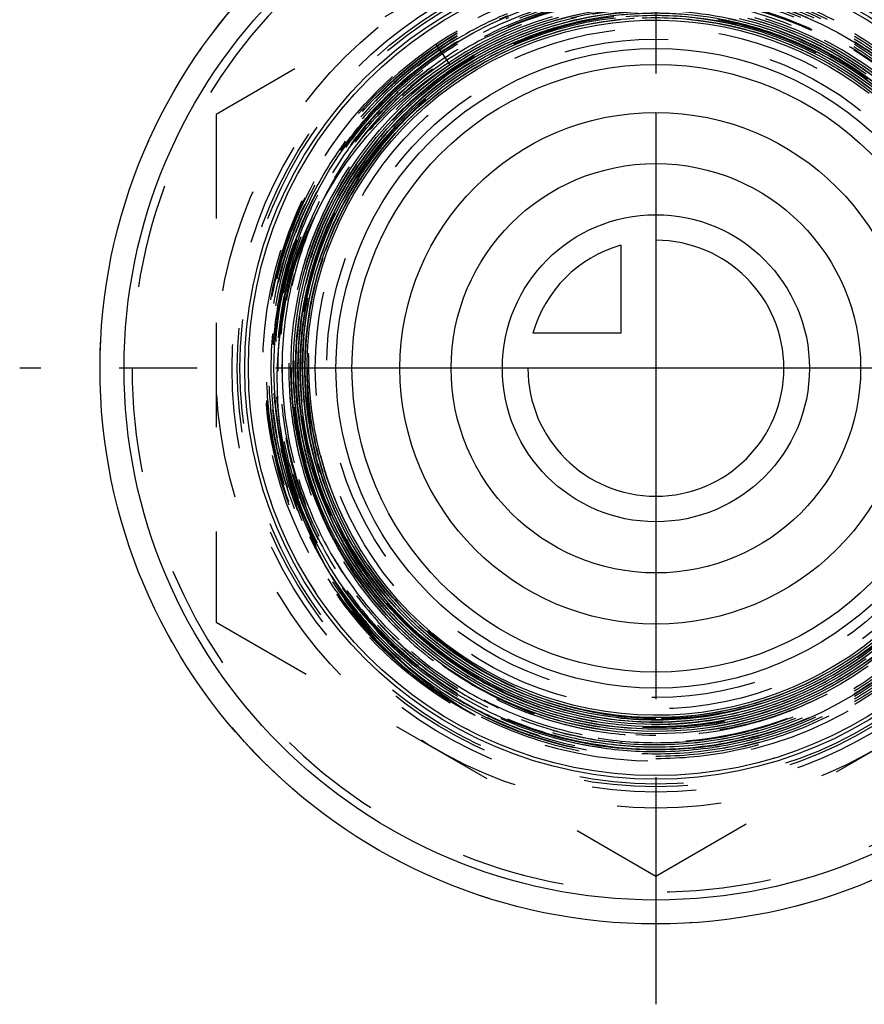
# Model space of a CAD drawing. Header units: millimetres. Extents: x 460.2 to 539.8, y 453.8 to 546.2.
# Tile 1 of 3: x 460.2 to 513, y 453.8 to 515.3. Entities that reach past the tile are written whole.
import ezdxf

# ---------------------------------------------------------------- set-up
doc = ezdxf.new("R2010")
doc.units = ezdxf.units.MM
doc.header["$LTSCALE"] = 65.185185
doc.linetypes.add('CENTER', pattern=[0.6, 0.375, -0.075, 0.075, -0.075])
doc.linetypes.add('HIDDEN', pattern=[0.2, 0.1, -0.1])
for name, color, linetype in [('ACHSEN_S', 7, 'CONTINUOUS'), ('FASEN', 7, 'CONTINUOUS'), ('KOERPER', 7, 'CONTINUOUS'), ('KONST.EL_MIT_GEO', 7, 'CONTINUOUS'), ('KURVEN', 7, 'CONTINUOUS')]:
    doc.layers.add(name, color=color, linetype=linetype)

msp = doc.modelspace()

# ---------------------------------------------------------------- linework, layer by layer
at = {"layer": 'ACHSEN_S', "color": 2, "linetype": 'CENTER'}
for p, q in [((500, 546.2), (500, 453.778)), ((539.772, 493.55), (460.228, 493.55))]:
    msp.add_line(p, q, dxfattribs=at)
at = {"layer": 'FASEN', "color": 7, "linetype": 'Continuous'}
for radius in [34.75, 33.25]:
    msp.add_circle((500, 493.55), radius, dxfattribs=at)
at = {"layer": 'KOERPER', "color": 8, "linetype": 'HIDDEN'}
for radius in [34.75, 25.475]:
    msp.add_circle((500, 493.55), radius, dxfattribs=at)
at = {"layer": 'KOERPER', "color": 7, "linetype": 'Continuous'}
for radius in [23.875, 20]:
    msp.add_circle((500, 493.55), radius, dxfattribs=at)
at = {"layer": 'KOERPER', "color": 8, "linetype": 'HIDDEN'}
msp.add_arc((500, 493.55), 32.75, 180, 360, dxfattribs=at)
at = {"layer": 'KONST.EL_MIT_GEO', "color": 8, "linetype": 'HIDDEN'}
for p, q in [((500, 525.304), (472.5, 509.427)), ((487.123, 512.537), (486.26, 513.81)), ((472.5, 509.427), (472.5, 477.673)), ((472.5, 477.673), (500, 461.796)), ((500, 461.796), (527.5, 477.673)), ((484.633, 474.774), (484.597, 474.804)), ((484.724, 474.886), (484.69, 474.914))]:
    msp.add_line(p, q, dxfattribs=at)
for points in [[(513.273, 474.926), (512.415, 474.345), (511.532, 473.803), (510.625, 473.302), (509.696, 472.842), (508.748, 472.425), (507.782, 472.052), (506.799, 471.722), (505.803, 471.438), (504.795, 471.198), (503.777, 471.005), (502.752, 470.858), (501.721, 470.758), (500.687, 470.704), (499.651, 470.698), (498.616, 470.738), (497.584, 470.825), (496.557, 470.959), (495.537, 471.139), (494.526, 471.365), (493.527, 471.637), (492.541, 471.954), (491.571, 472.315), (490.618, 472.72), (489.684, 473.167), (488.772, 473.657), (487.882, 474.187), (487.018, 474.756), (486.18, 475.365), (485.371, 476.011), (484.592, 476.692), (483.845, 477.409), (483.13, 478.158), (482.451, 478.939), (481.808, 479.75), (481.202, 480.589), (480.635, 481.455), (480.107, 482.345), (479.621, 483.259), (479.177, 484.193), (478.775, 485.147), (478.417, 486.118), (478.103, 487.104), (477.835, 488.103), (477.611, 489.114), (477.434, 490.133), (477.304, 491.16), (477.22, 492.191), (477.183, 493.225), (477.192, 494.259), (477.249, 495.292), (477.352, 496.321), (477.502, 497.345), (477.698, 498.361), (477.94, 499.366), (478.228, 500.36), (478.56, 501.339), (478.936, 502.303), (479.355, 503.248), (479.817, 504.174), (480.32, 505.077), (480.864, 505.957), (481.447, 506.811), (482.068, 507.638), (482.726, 508.435), (483.419, 509.202), (484.146, 509.937), (484.906, 510.638), (485.697, 511.304), (486.517, 511.934), (487.365, 512.525), (488.239, 513.077), (489.137, 513.59), (490.057, 514.061), (490.998, 514.489), (491.957, 514.875), (492.932, 515.217), (493.922, 515.514)], [(513.643, 475.375), (512.804, 474.776), (511.939, 474.215), (511.049, 473.694), (510.136, 473.214), (509.202, 472.776), (508.25, 472.381), (507.28, 472.03), (506.296, 471.722), (505.299, 471.46), (504.291, 471.244), (503.274, 471.073), (502.251, 470.948), (501.223, 470.871), (500.192, 470.84), (499.162, 470.855), (498.133, 470.918), (497.108, 471.027), (496.089, 471.182), (495.078, 471.384), (494.077, 471.631), (493.089, 471.923), (492.115, 472.26), (491.157, 472.641), (490.218, 473.065), (489.299, 473.531), (488.402, 474.038), (487.529, 474.585), (486.682, 475.172), (485.862, 475.796), (485.071, 476.457), (484.312, 477.153), (483.584, 477.882), (482.891, 478.644), (482.233, 479.437), (481.611, 480.258), (481.028, 481.107), (480.484, 481.982), (479.98, 482.88), (479.517, 483.8), (479.096, 484.741), (478.719, 485.699), (478.385, 486.673), (478.097, 487.662), (477.853, 488.662), (477.655, 489.673), (477.503, 490.691), (477.397, 491.716), (477.339, 492.744), (477.326, 493.773), (477.361, 494.802), (477.442, 495.829), (477.57, 496.85), (477.744, 497.865), (477.964, 498.871), (478.229, 499.865), (478.539, 500.847), (478.893, 501.813), (479.291, 502.763), (479.732, 503.693), (480.214, 504.602), (480.737, 505.488), (481.3, 506.35), (481.901, 507.185), (482.54, 507.992), (483.214, 508.77), (483.924, 509.515), (484.666, 510.228), (485.44, 510.906), (486.243, 511.549), (487.075, 512.154), (487.934, 512.721), (488.818, 513.248), (489.724, 513.735), (490.652, 514.179), (491.598, 514.582), (492.562, 514.94), (493.542, 515.255), (494.534, 515.525)], [(513.154, 475.374), (512.311, 474.793), (511.442, 474.252), (510.549, 473.751), (509.634, 473.291), (508.699, 472.874), (507.747, 472.5), (506.778, 472.169), (505.795, 471.883), (504.8, 471.642), (503.795, 471.447), (502.783, 471.298), (501.764, 471.195), (500.743, 471.139), (499.719, 471.13), (498.697, 471.167), (497.677, 471.251), (496.662, 471.381), (495.654, 471.557), (494.655, 471.78), (493.667, 472.047), (492.693, 472.36), (491.734, 472.716), (490.792, 473.116), (489.87, 473.558), (488.969, 474.042), (488.09, 474.567), (487.237, 475.131), (486.41, 475.734), (485.612, 476.373), (484.844, 477.049), (484.107, 477.758), (483.404, 478.501), (482.735, 479.274), (482.103, 480.078), (481.507, 480.909), (480.95, 481.767), (480.433, 482.649), (479.957, 483.554), (479.523, 484.48), (479.131, 485.424), (478.783, 486.386), (478.479, 487.362), (478.22, 488.351), (478.007, 489.351), (477.839, 490.359), (477.717, 491.374), (477.642, 492.394), (477.614, 493.415), (477.632, 494.437), (477.697, 495.457), (477.808, 496.473), (477.966, 497.483), (478.17, 498.485), (478.419, 499.476), (478.713, 500.455), (479.051, 501.419), (479.433, 502.367), (479.858, 503.296), (480.325, 504.205), (480.833, 505.091), (481.38, 505.954), (481.967, 506.79), (482.591, 507.599), (483.251, 508.379), (483.947, 509.127), (484.675, 509.843), (485.436, 510.525), (486.227, 511.172), (487.046, 511.781), (487.893, 512.353), (488.765, 512.885), (489.66, 513.377), (490.576, 513.827), (491.512, 514.236), (492.466, 514.601), (493.435, 514.922), (494.418, 515.198), (495.413, 515.429)], [(513.531, 475.833), (512.706, 475.234), (511.855, 474.673), (510.98, 474.152), (510.081, 473.671), (509.162, 473.232), (508.224, 472.836), (507.268, 472.483), (506.297, 472.174), (505.314, 471.909), (504.319, 471.69), (503.315, 471.516), (502.305, 471.389), (501.289, 471.308), (500.271, 471.273), (499.253, 471.285), (498.236, 471.344), (497.223, 471.448), (496.216, 471.599), (495.217, 471.796), (494.228, 472.039), (493.251, 472.326), (492.289, 472.658), (491.342, 473.033), (490.414, 473.451), (489.506, 473.911), (488.62, 474.412), (487.757, 474.953), (486.921, 475.533), (486.111, 476.151), (485.331, 476.805), (484.582, 477.493), (483.865, 478.216), (483.181, 478.97), (482.533, 479.755), (481.922, 480.568), (481.348, 481.409), (480.813, 482.275), (480.319, 483.164), (479.866, 484.075), (479.455, 485.006), (479.086, 485.955), (478.762, 486.919), (478.482, 487.897), (478.247, 488.887), (478.058, 489.887), (477.914, 490.894), (477.817, 491.906), (477.766, 492.922), (477.762, 493.94), (477.804, 494.956), (477.892, 495.969), (478.027, 496.977), (478.208, 497.978), (478.434, 498.97), (478.706, 499.95), (479.021, 500.917), (479.381, 501.868), (479.784, 502.801), (480.229, 503.716), (480.716, 504.609), (481.242, 505.478), (481.808, 506.323), (482.412, 507.141), (483.053, 507.93), (483.729, 508.689), (484.439, 509.417), (485.182, 510.111), (485.955, 510.771), (486.758, 511.394), (487.589, 511.98), (488.445, 512.528), (489.326, 513.035), (490.228, 513.502), (491.152, 513.927), (492.093, 514.31), (493.051, 514.649), (494.024, 514.943), (495.009, 515.193), (496.004, 515.398)], [(513.097, 475.868), (512.27, 475.286), (511.418, 474.743), (510.541, 474.239), (509.643, 473.776), (508.724, 473.355), (507.787, 472.976), (506.833, 472.641), (505.865, 472.351), (504.884, 472.105), (503.894, 471.904), (502.895, 471.749), (501.89, 471.64), (500.882, 471.577), (499.871, 471.561), (498.861, 471.591), (497.854, 471.668), (496.851, 471.79), (495.855, 471.959), (494.867, 472.173), (493.891, 472.433), (492.927, 472.737), (491.979, 473.085), (491.047, 473.476), (490.135, 473.909), (489.243, 474.384), (488.375, 474.9), (487.531, 475.455), (486.713, 476.047), (485.923, 476.677), (485.164, 477.343), (484.435, 478.042), (483.74, 478.775), (483.079, 479.538), (482.454, 480.331), (481.866, 481.152), (481.316, 481.999), (480.806, 482.87), (480.336, 483.764), (479.908, 484.679), (479.523, 485.612), (479.181, 486.562), (478.883, 487.526), (478.629, 488.503), (478.421, 489.491), (478.258, 490.487), (478.141, 491.49), (478.071, 492.497), (478.047, 493.506), (478.069, 494.515), (478.137, 495.522), (478.252, 496.524), (478.413, 497.521), (478.619, 498.508), (478.871, 499.486), (479.167, 500.45), (479.507, 501.4), (479.891, 502.333), (480.317, 503.248), (480.784, 504.142), (481.292, 505.014), (481.84, 505.861), (482.426, 506.682), (483.049, 507.475), (483.708, 508.239), (484.401, 508.972), (485.127, 509.672), (485.885, 510.338), (486.672, 510.968), (487.487, 511.562), (488.329, 512.117), (489.196, 512.633), (490.085, 513.109), (490.995, 513.543), (491.924, 513.935), (492.87, 514.283), (493.831, 514.588), (494.806, 514.849), (495.79, 515.064), (496.784, 515.234), (497.785, 515.357)], [(487.123, 512.537), (487.856, 513.013), (488.75, 513.541), (489.667, 514.029), (490.605, 514.475), (491.562, 514.878), (492.537, 515.237), (493.527, 515.552)], [(491.293, 514.301), (492.094, 514.618), (493.063, 514.956), (494.046, 515.249), (495.042, 515.497)], [(495.645, 515.182), (496.48, 515.333), (497.484, 515.47)], [(501.812, 515.39), (502.814, 515.283), (503.81, 515.13), (504.798, 514.931), (505.776, 514.686), (506.741, 514.397), (507.692, 514.064), (508.627, 513.688), (509.544, 513.269), (510.44, 512.808), (511.314, 512.307), (512.164, 511.766), (512.988, 511.186), (513.785, 510.57)], [(502.538, 515.462), (503.542, 515.322), (504.537, 515.135), (505.523, 514.903), (506.497, 514.626), (507.458, 514.305), (508.402, 513.939), (509.329, 513.531), (510.236, 513.081), (511.121, 512.589), (511.983, 512.058), (512.82, 511.487), (513.629, 510.879)], [(504.087, 515.372), (505.081, 515.161), (506.064, 514.905), (507.034, 514.605), (507.99, 514.26), (508.928, 513.872), (509.848, 513.441), (510.747, 512.969), (511.624, 512.456), (512.476, 511.904), (513.302, 511.313)], [(504.538, 515.43), (505.532, 515.199), (506.514, 514.923), (507.483, 514.602), (508.437, 514.237), (509.372, 513.829), (510.288, 513.379), (511.183, 512.888), (512.054, 512.356), (512.899, 511.785), (513.718, 511.176)], [(505.212, 515.427), (506.204, 515.166), (507.183, 514.859), (508.147, 514.509), (509.093, 514.114), (510.021, 513.677), (510.928, 513.199), (511.812, 512.679), (512.671, 512.12), (513.504, 511.522)], [(505.73, 515.446), (506.718, 515.162), (507.693, 514.833), (508.651, 514.461), (509.591, 514.046), (510.512, 513.588), (511.411, 513.089), (512.286, 512.55), (513.136, 511.971)], [(506.17, 515.475), (507.158, 515.172), (508.131, 514.824), (509.086, 514.433), (510.024, 513.998), (510.94, 513.522), (511.834, 513.004), (512.703, 512.447), (513.547, 511.85)], [(506.83, 515.429), (507.813, 515.097), (508.78, 514.72), (509.729, 514.3), (510.658, 513.837), (511.565, 513.333), (512.449, 512.788), (513.306, 512.204)], [(510.133, 474.185), (509.231, 473.74), (508.309, 473.337), (507.37, 472.977), (506.415, 472.661), (505.447, 472.389), (504.467, 472.162), (503.478, 471.98), (502.482, 471.844), (501.48, 471.753), (500.475, 471.709), (499.47, 471.712), (498.466, 471.76), (497.465, 471.855), (496.469, 471.996), (495.481, 472.182), (494.503, 472.414), (493.536, 472.69), (492.583, 473.011), (491.646, 473.375), (490.727, 473.782), (489.828, 474.23), (488.95, 474.72), (488.095, 475.249), (487.266, 475.818), (486.464, 476.423), (485.691, 477.065), (484.948, 477.742), (484.237, 478.452), (483.56, 479.195), (482.917, 479.967), (482.311, 480.769), (481.742, 481.597), (481.212, 482.451), (480.722, 483.328), (480.273, 484.226), (479.866, 485.145), (479.501, 486.081), (479.18, 487.033), (478.903, 487.998), (478.671, 488.976), (478.484, 489.962), (478.343, 490.957), (478.247, 491.957), (478.198, 492.96), (478.195, 493.964), (478.238, 494.968), (478.328, 495.968), (478.463, 496.963), (478.644, 497.951), (478.87, 498.929), (479.142, 499.896), (479.457, 500.849), (479.816, 501.787), (480.217, 502.707), (480.661, 503.607), (481.145, 504.487), (481.67, 505.343), (482.233, 506.174), (482.834, 506.978), (483.471, 507.753), (484.144, 508.498), (484.849, 509.212), (485.587, 509.892), (486.356, 510.538), (487.153, 511.147), (487.978, 511.719), (488.828, 512.253), (489.701, 512.746), (490.597, 513.199), (491.512, 513.61), (492.445, 513.979), (493.394, 514.304), (494.358, 514.585), (495.333, 514.822), (496.317, 515.013), (497.31, 515.159), (498.308, 515.259), (499.31, 515.313), (500.313, 515.32), (501.315, 515.282), (502.314, 515.197), (503.309, 515.067), (504.296, 514.89), (505.274, 514.669), (506.241, 514.402), (507.195, 514.092), (508.133, 513.738), (509.054, 513.341), (509.955, 512.902), (510.835, 512.422), (511.693, 511.902), (512.525, 511.343), (513.331, 510.746)], [(480.719, 504.322), (481.234, 505.193), (481.787, 506.04), (482.379, 506.861), (483.008, 507.653), (483.673, 508.416), (484.372, 509.147), (485.103, 509.846), (485.866, 510.511), (486.659, 511.139), (487.479, 511.731), (488.325, 512.285), (489.196, 512.799), (490.09, 513.273), (491.004, 513.705), (491.938, 514.095), (492.887, 514.442), (493.852, 514.745), (494.83, 515.003), (495.645, 515.182)], [(477.839, 497.594), (478.047, 498.597), (478.3, 499.59), (478.599, 500.57), (478.941, 501.536), (479.327, 502.485), (479.755, 503.415), (480.226, 504.325), (480.737, 505.213), (481.288, 506.076), (481.878, 506.913), (482.506, 507.723), (483.169, 508.503), (483.867, 509.252), (484.599, 509.969), (485.362, 510.652), (486.156, 511.299), (486.978, 511.909), (487.827, 512.482), (488.701, 513.015), (489.598, 513.508), (490.517, 513.959), (491.293, 514.301)], [(488.666, 471.866), (487.917, 472.304), (487.032, 472.87), (486.173, 473.473), (485.341, 474.112), (484.539, 474.785), (483.767, 475.491), (483.027, 476.23), (482.32, 476.998), (481.648, 477.796), (481.011, 478.621), (480.411, 479.472), (479.849, 480.347), (479.326, 481.245), (478.842, 482.164), (478.399, 483.101), (477.997, 484.056), (477.638, 485.027), (477.321, 486.011), (477.047, 487.007), (476.817, 488.013), (476.63, 489.027), (476.488, 490.047), (476.39, 491.071), (476.337, 492.097), (476.328, 493.124), (476.364, 494.149), (476.444, 495.17), (476.568, 496.186), (476.737, 497.195), (476.948, 498.194), (477.202, 499.182), (477.499, 500.157), (477.838, 501.118), (478.217, 502.062), (478.637, 502.987), (479.096, 503.892), (479.594, 504.776), (480.129, 505.636), (480.7, 506.472), (481.307, 507.28), (481.948, 508.061), (482.621, 508.812), (483.326, 509.533), (484.06, 510.221), (484.824, 510.876), (485.614, 511.496), (486.43, 512.08), (487.123, 512.537)], [(513.717, 476.159), (512.906, 475.55), (512.068, 474.98), (511.205, 474.448), (510.318, 473.956), (509.41, 473.505), (508.482, 473.096), (507.537, 472.73), (506.575, 472.408), (505.6, 472.13), (504.614, 471.897), (503.618, 471.71), (502.614, 471.568), (501.605, 471.473), (500.593, 471.423), (499.579, 471.421), (498.567, 471.464), (497.557, 471.554), (496.553, 471.69), (495.556, 471.872), (494.569, 472.099), (493.592, 472.371), (492.63, 472.688), (491.683, 473.048), (490.753, 473.451), (489.843, 473.896), (488.955, 474.383), (488.089, 474.91), (487.249, 475.475), (486.435, 476.079), (485.65, 476.719), (484.896, 477.394), (484.172, 478.104), (483.483, 478.845), (482.827, 479.618), (482.208, 480.419), (481.627, 481.248), (481.084, 482.103), (480.58, 482.982), (480.118, 483.883), (479.697, 484.804), (479.318, 485.743), (478.984, 486.698), (478.693, 487.668), (478.447, 488.65), (478.246, 489.643), (478.091, 490.643), (477.982, 491.65), (477.919, 492.66), (477.903, 493.672), (477.933, 494.684), (478.009, 495.693), (478.131, 496.698), (478.299, 497.696), (478.513, 498.685), (478.772, 499.664), (479.075, 500.629), (479.422, 501.58), (479.812, 502.513), (480.245, 503.428), (480.719, 504.322)], [(513.823, 475.693), (512.997, 475.085), (512.144, 474.514), (511.266, 473.983), (510.364, 473.492), (509.442, 473.042), (508.5, 472.635), (507.54, 472.272), (506.565, 471.952), (505.576, 471.677), (504.576, 471.447), (503.567, 471.263), (502.55, 471.125), (501.528, 471.033), (500.503, 470.988), (499.477, 470.99), (498.452, 471.038), (497.431, 471.133), (496.415, 471.274), (495.406, 471.461), (494.407, 471.693), (493.42, 471.971), (492.446, 472.293), (491.488, 472.66), (490.548, 473.069), (489.627, 473.521), (488.728, 474.014), (487.852, 474.548), (487.001, 475.12), (486.177, 475.731), (485.382, 476.379), (484.618, 477.062), (483.885, 477.779), (483.185, 478.528), (482.52, 479.309), (481.892, 480.119), (481.301, 480.957), (480.749, 481.82), (480.236, 482.708), (479.765, 483.618), (479.335, 484.549), (478.948, 485.498), (478.605, 486.464), (478.306, 487.444), (478.052, 488.437), (477.843, 489.441), (477.68, 490.453), (477.563, 491.471), (477.493, 492.493), (477.469, 493.518), (477.492, 494.542), (477.562, 495.564), (477.677, 496.582), (477.839, 497.594)], [(513.732, 476.726), (512.942, 476.112), (512.124, 475.535), (511.28, 474.996), (510.412, 474.497), (509.523, 474.038), (508.613, 473.621), (507.685, 473.246), (506.74, 472.915), (505.782, 472.627), (504.811, 472.384), (503.83, 472.186), (502.841, 472.033), (501.846, 471.926), (500.848, 471.865), (499.847, 471.85), (498.847, 471.881), (497.85, 471.958), (496.857, 472.081), (495.871, 472.25), (494.893, 472.464), (493.927, 472.723), (492.974, 473.026), (492.035, 473.373), (491.114, 473.762), (490.212, 474.194), (489.33, 474.667), (488.472, 475.18), (487.638, 475.731), (486.83, 476.321), (486.05, 476.947), (485.301, 477.609), (484.582, 478.304), (483.896, 479.032), (483.245, 479.791), (482.629, 480.579), (482.05, 481.394), (481.51, 482.235), (481.009, 483.1), (480.548, 483.987), (480.129, 484.895), (479.752, 485.821), (479.418, 486.763), (479.128, 487.719), (479.026, 488.1)], [(513.51, 476.364), (512.704, 475.761), (511.872, 475.196), (511.014, 474.67), (510.133, 474.185)]]:
    msp.add_lwpolyline(points, dxfattribs=at)
for radius in [27.5, 26.5, 26.173, 26, 24.576, 21.293, 20.586]:
    msp.add_circle((500, 493.55), radius, dxfattribs=at)
at = {"layer": 'KONST.EL_MIT_GEO', "color": 7, "linetype": 'Continuous'}
for radius in [25.7, 25.475, 19]:
    msp.add_circle((500, 493.55), radius, dxfattribs=at)
at = {"layer": 'KONST.EL_MIT_GEO', "color": 8, "linetype": 'HIDDEN'}
for centre, radius, start, end in [((500, 493.55), 32.75, 0, 180), ((499.978, 493.543), 24.473, 89.94781, 124.09249), ((499.978, 493.543), 24.358, 89.94757, 124.09225), ((499.978, 493.543), 24.213, 89.94733, 124.09223), ((499.978, 493.543), 24.069, 89.94703, 124.09224), ((500, 493.55), 23.343, 94.74234, 167.24402), ((500, 493.55), 23.251, 33.13495, 116.88626), ((499.97, 493.69), 23.2, 32.80467, 94.6962), ((500, 493.55), 22.325, 20.38566, 234.47793), ((500, 493.55), 22.125, 321.77003, 205.34255), ((499.977, 493.55), 22.196, 80.03802, 101.323), ((499.985, 493.523), 22.657, 106.34098, 112.70214), ((499.992, 493.575), 21.878, 321.93361, 75.15047), ((500, 493.551), 24.479, 124.14638, 232.79276), ((499.999, 493.525), 24.241, 124.10876, 230.55496), ((499.999, 493.525), 24.097, 124.10887, 230.5606), ((500.14, 492.816), 21.95, 178.20588, 203.45414), ((500.255, 493.573), 21.924, 194.45476, 252.96174), ((500.021, 493.56), 21.845, 269.94079, 321.72566), ((500.211, 493.48), 22.391, 233.93416, 269.45955), ((500.054, 493.59), 24.328, 230.66311, 242.33782), ((500.054, 493.589), 24.183, 230.66183, 242.33979), ((500.248, 493.519), 21.87, 252.93736, 269.34896), ((500.023, 493.548), 21.833, 253.52597, 269.94108), ((500.023, 493.545), 24.273, 242.35375, 269.94675), ((500.023, 493.545), 24.129, 242.35574, 269.94643)]:
    msp.add_arc(centre, radius, start, end, dxfattribs=at)
for points, knots in [([(500, 517.872), (498.408, 517.873), (495.216, 517.562), (490.618, 516.169), (486.378, 513.905), (482.663, 510.857), (479.614, 507.142), (477.349, 502.903), (475.955, 498.304), (475.485, 493.522), (475.957, 488.739), (477.353, 484.141), (479.619, 479.903), (482.668, 476.188), (486.382, 473.138), (490.62, 470.872), (495.216, 469.474), (498.408, 469.158), (500, 469.156)], [0, 0, 0, 0, 0.0625, 0.125, 0.187499, 0.249999, 0.312499, 0.374999, 0.437499, 0.499999, 0.562499, 0.624999, 0.687499, 0.749999, 0.812499, 0.874999, 0.937499, 1, 1, 1, 1]), ([(500, 469.156), (501.596, 469.155), (504.798, 469.467), (509.41, 470.864), (513.662, 473.134), (517.388, 476.192), (520.446, 479.918), (522.718, 484.169), (524.116, 488.781), (524.587, 493.578), (524.114, 498.375), (522.714, 502.987), (520.441, 507.238), (517.384, 510.964), (513.658, 514.022), (509.408, 516.295), (504.798, 517.697), (501.596, 518.015), (500, 518.016)], [0, 0, 0, 0, 0.0625, 0.125, 0.187499, 0.249999, 0.312499, 0.374999, 0.437499, 0.499999, 0.562499, 0.624999, 0.687499, 0.749999, 0.812499, 0.874999, 0.937499, 1, 1, 1, 1]), ([(500, 517.901), (501.589, 517.899), (504.775, 517.583), (509.363, 516.188), (513.594, 513.925), (517.302, 510.882), (520.345, 507.173), (522.607, 502.943), (524, 498.352), (524.471, 493.578), (524.002, 488.804), (522.611, 484.213), (520.35, 479.982), (517.306, 476.274), (513.598, 473.231), (509.366, 470.971), (504.776, 469.581), (501.589, 469.27), (500, 469.271)], [0, 0, 0, 0, 0.062501, 0.125001, 0.187501, 0.250001, 0.312501, 0.375001, 0.437501, 0.500001, 0.562501, 0.625001, 0.687501, 0.750001, 0.812501, 0.875, 0.9375, 1, 1, 1, 1]), ([(500, 469.3), (501.587, 469.299), (504.77, 469.609), (509.354, 470.998), (513.581, 473.255), (517.286, 476.294), (520.325, 479.998), (522.584, 484.224), (523.974, 488.81), (524.442, 493.578), (523.972, 498.347), (522.58, 502.932), (520.321, 507.157), (517.281, 510.861), (513.578, 513.901), (509.352, 516.161), (504.769, 517.555), (501.587, 517.87), (500, 517.872)], [0, 0, 0, 0, 0.0625, 0.125, 0.187499, 0.249999, 0.312499, 0.374999, 0.437499, 0.499999, 0.562499, 0.624999, 0.687499, 0.749999, 0.812499, 0.874999, 0.937499, 1, 1, 1, 1]), ([(500, 517.727), (498.418, 517.729), (495.244, 517.419), (490.673, 516.035), (486.459, 513.784), (482.766, 510.754), (479.735, 507.061), (477.484, 502.848), (476.098, 498.276), (475.63, 493.522), (476.1, 488.767), (477.487, 484.196), (479.74, 479.983), (482.77, 476.29), (486.463, 473.259), (490.676, 471.006), (495.245, 469.617), (498.418, 469.302), (500, 469.3)], [0, 0, 0, 0, 0.0625, 0.125, 0.187499, 0.249999, 0.312499, 0.374999, 0.437499, 0.499999, 0.562499, 0.624999, 0.687499, 0.749999, 0.812499, 0.874999, 0.937499, 1, 1, 1, 1]), ([(500, 517.439), (498.437, 517.44), (495.301, 517.134), (490.785, 515.767), (486.62, 513.543), (482.971, 510.549), (479.977, 506.9), (477.752, 502.737), (476.383, 498.219), (475.921, 493.522), (476.385, 488.824), (477.756, 484.307), (479.981, 480.145), (482.976, 476.496), (486.624, 473.501), (490.787, 471.274), (495.302, 469.902), (498.437, 469.591), (500, 469.589)], [0, 0, 0, 0, 0.0625, 0.125, 0.187499, 0.249999, 0.312499, 0.374999, 0.437499, 0.499999, 0.562499, 0.624999, 0.687499, 0.749999, 0.812499, 0.874999, 0.937499, 1, 1, 1, 1]), ([(500, 517.294), (498.446, 517.296), (495.329, 516.992), (490.84, 515.632), (486.701, 513.422), (483.074, 510.446), (480.097, 506.819), (477.886, 502.681), (476.525, 498.191), (476.066, 493.522), (476.527, 488.852), (477.89, 484.363), (480.102, 480.225), (483.079, 476.598), (486.705, 473.622), (490.842, 471.408), (495.33, 470.044), (498.446, 469.735), (500, 469.733)], [0, 0, 0, 0, 0.0625, 0.125, 0.187499, 0.249999, 0.312499, 0.374999, 0.437499, 0.499999, 0.562499, 0.624999, 0.687499, 0.749999, 0.812499, 0.874999, 0.937499, 1, 1, 1, 1]), ([(500, 517.757), (501.579, 517.755), (504.747, 517.441), (509.308, 516.054), (513.513, 513.805), (517.199, 510.779), (520.224, 507.093), (522.473, 502.887), (523.858, 498.324), (524.326, 493.578), (523.86, 488.832), (522.476, 484.269), (520.229, 480.063), (517.204, 476.376), (513.517, 473.352), (509.31, 471.105), (504.747, 469.723), (501.579, 469.414), (500, 469.416)], [0, 0, 0, 0, 0.062501, 0.125001, 0.187501, 0.250001, 0.312501, 0.375001, 0.437501, 0.500001, 0.562501, 0.625001, 0.687501, 0.750001, 0.812501, 0.875, 0.9375, 1, 1, 1, 1]), ([(500, 469.445), (501.578, 469.443), (504.742, 469.752), (509.299, 471.132), (513.501, 473.376), (517.183, 476.397), (520.205, 480.079), (522.449, 484.28), (523.831, 488.838), (524.297, 493.578), (523.829, 498.318), (522.446, 502.876), (520.2, 507.076), (517.178, 510.758), (513.497, 513.78), (509.297, 516.027), (504.741, 517.412), (501.578, 517.726), (500, 517.727)], [0, 0, 0, 0, 0.0625, 0.125, 0.187499, 0.249999, 0.312499, 0.374999, 0.437499, 0.499999, 0.562499, 0.624999, 0.687499, 0.749999, 0.812499, 0.874999, 0.937499, 1, 1, 1, 1]), ([(500, 517.612), (501.57, 517.611), (504.718, 517.298), (509.252, 515.92), (513.432, 513.684), (517.096, 510.676), (520.103, 507.012), (522.338, 502.832), (523.715, 498.296), (524.181, 493.578), (523.717, 488.861), (522.342, 484.324), (520.108, 480.144), (517.101, 476.479), (513.436, 473.472), (509.254, 471.239), (504.719, 469.866), (501.57, 469.558), (500, 469.56)], [0, 0, 0, 0, 0.062501, 0.125001, 0.187501, 0.250001, 0.312501, 0.375001, 0.437501, 0.500001, 0.562501, 0.625001, 0.687501, 0.750001, 0.812501, 0.875, 0.9375, 1, 1, 1, 1]), ([(500, 469.589), (501.568, 469.588), (504.713, 469.894), (509.243, 471.266), (513.42, 473.497), (517.08, 476.5), (520.084, 480.16), (522.315, 484.336), (523.689, 488.866), (524.152, 493.578), (523.687, 498.29), (522.311, 502.82), (520.079, 506.996), (517.075, 510.656), (513.416, 513.66), (509.241, 515.893), (504.713, 517.27), (501.568, 517.582), (500, 517.583)], [0, 0, 0, 0, 0.0625, 0.125, 0.187499, 0.249999, 0.312499, 0.374999, 0.437499, 0.499999, 0.562499, 0.624999, 0.687499, 0.749999, 0.812499, 0.874999, 0.937499, 1, 1, 1, 1]), ([(500, 517.468), (501.561, 517.466), (504.69, 517.156), (509.197, 515.786), (513.352, 513.563), (516.993, 510.574), (519.983, 506.931), (522.204, 502.776), (523.573, 498.267), (524.036, 493.578), (523.575, 488.889), (522.208, 484.38), (519.987, 480.224), (516.998, 476.582), (513.356, 473.593), (509.199, 471.373), (504.691, 470.008), (501.561, 469.703), (500, 469.704)], [0, 0, 0, 0, 0.062501, 0.125001, 0.187501, 0.250001, 0.312501, 0.375001, 0.437501, 0.500001, 0.562501, 0.625001, 0.687501, 0.750001, 0.812501, 0.875, 0.9375, 1, 1, 1, 1]), ([(500, 469.733), (501.559, 469.732), (504.685, 470.037), (509.188, 471.4), (513.339, 473.618), (516.977, 476.603), (519.963, 480.24), (522.181, 484.391), (523.546, 488.895), (524.006, 493.578), (523.544, 498.262), (522.177, 502.765), (519.958, 506.915), (516.973, 510.553), (513.335, 513.539), (509.185, 515.759), (504.684, 517.127), (501.559, 517.437), (500, 517.439)], [0, 0, 0, 0, 0.0625, 0.125, 0.187499, 0.249999, 0.312499, 0.374999, 0.437499, 0.499999, 0.562499, 0.624999, 0.687499, 0.749999, 0.812499, 0.874999, 0.937499, 1, 1, 1, 1]), ([(500, 517.324), (501.551, 517.322), (504.662, 517.013), (509.141, 515.651), (513.271, 513.442), (516.891, 510.471), (519.862, 506.851), (522.07, 502.72), (523.43, 498.239), (523.891, 493.578), (523.433, 488.917), (522.074, 484.435), (519.867, 480.305), (516.895, 476.685), (513.275, 473.714), (509.143, 471.508), (504.662, 470.151), (501.551, 469.847), (500, 469.849)], [0, 0, 0, 0, 0.062501, 0.125001, 0.187501, 0.250001, 0.312501, 0.375001, 0.437501, 0.500001, 0.562501, 0.625001, 0.687501, 0.750001, 0.812501, 0.875, 0.9375, 1, 1, 1, 1]), ([(500, 469.878), (501.549, 469.876), (504.657, 470.179), (509.132, 471.535), (513.259, 473.738), (516.875, 476.705), (519.842, 480.321), (522.047, 484.447), (523.404, 488.923), (523.861, 493.578), (523.402, 498.233), (522.043, 502.709), (519.838, 506.834), (516.87, 510.45), (513.255, 513.418), (509.13, 515.624), (504.656, 516.985), (501.549, 517.293), (500, 517.294)], [0, 0, 0, 0, 0.0625, 0.125, 0.187499, 0.249999, 0.312499, 0.374999, 0.437499, 0.499999, 0.562499, 0.624999, 0.687499, 0.749999, 0.812499, 0.874999, 0.937499, 1, 1, 1, 1]), ([(500, 517.179), (501.542, 517.178), (504.633, 516.871), (509.086, 515.517), (513.19, 513.322), (516.788, 510.368), (519.741, 506.77), (521.936, 502.665), (523.288, 498.211), (523.745, 493.578), (523.29, 488.946), (521.94, 484.491), (519.746, 480.386), (516.793, 476.787), (513.194, 473.835), (509.088, 471.642), (504.634, 470.293), (501.542, 469.991), (500, 469.993)], [0, 0, 0, 0, 0.062501, 0.125001, 0.187501, 0.250001, 0.312501, 0.375001, 0.437501, 0.500001, 0.562501, 0.625001, 0.687501, 0.750001, 0.812501, 0.875, 0.9375, 1, 1, 1, 1]), ([(495.342, 516.691), (493.923, 516.406), (491.13, 515.574), (487.246, 513.581), (483.791, 510.911), (480.884, 507.653), (478.622, 503.918), (477.082, 499.833), (476.315, 495.534), (476.347, 491.168), (477.178, 486.881), (478.778, 482.819), (481.094, 479.117), (484.048, 475.902), (487.54, 473.28), (491.452, 471.341), (495.651, 470.149), (498.553, 469.879), (500, 469.878)], [0, 0, 0, 0, 0.0625, 0.125, 0.187499, 0.249999, 0.312499, 0.374999, 0.437499, 0.499999, 0.562499, 0.624999, 0.687499, 0.749999, 0.812499, 0.874999, 0.937499, 1, 1, 1, 1]), ([(500, 469.993), (498.56, 469.994), (495.673, 470.263), (491.494, 471.449), (487.601, 473.379), (484.126, 475.988), (481.187, 479.188), (478.882, 482.871), (477.289, 486.914), (476.463, 491.179), (476.43, 495.524), (477.193, 499.802), (478.726, 503.868), (480.977, 507.584), (483.87, 510.826), (487.308, 513.484), (491.173, 515.466), (493.952, 516.295), (495.365, 516.578)], [0, 0, 0, 0, 0.062501, 0.125001, 0.187501, 0.250001, 0.312501, 0.375001, 0.437501, 0.500001, 0.562501, 0.625001, 0.687501, 0.750001, 0.812501, 0.875, 0.9375, 1, 1, 1, 1]), ([(500, 517.006), (498.465, 517.007), (495.386, 516.707), (490.951, 515.364), (486.862, 513.181), (483.279, 510.241), (480.339, 506.658), (478.154, 502.57), (476.81, 498.134), (476.357, 493.522), (476.812, 488.909), (478.158, 484.474), (480.344, 480.387), (483.284, 476.804), (486.866, 473.863), (490.953, 471.677), (495.387, 470.329), (498.465, 470.023), (500, 470.022)], [0, 0, 0, 0, 0.0625, 0.125, 0.187499, 0.249999, 0.312499, 0.374999, 0.437499, 0.499999, 0.562499, 0.624999, 0.687499, 0.749999, 0.812499, 0.874999, 0.937499, 1, 1, 1, 1]), ([(500, 517.006), (502.396, 517.004), (507.22, 516.253), (513.751, 512.993), (518.993, 507.907), (522.444, 501.471), (523.783, 494.291), (522.88, 487.044), (519.821, 480.412), (514.894, 475.021), (508.563, 471.38), (501.425, 469.833), (494.154, 470.528), (487.438, 473.4), (481.913, 478.176), (478.101, 484.407), (476.363, 491.496), (476.702, 496.368), (477.234, 498.704)], [0, 0, 0, 0, 0.062501, 0.125002, 0.187503, 0.250004, 0.312504, 0.375005, 0.437505, 0.500005, 0.562505, 0.625005, 0.687504, 0.750004, 0.812503, 0.875002, 0.937501, 1, 1, 1, 1]), ([(491.241, 514.425), (489.157, 513.553), (485.227, 511.164), (480.675, 506.011), (477.847, 499.739), (477.001, 492.911), (478.211, 486.139), (481.369, 480.027), (486.192, 475.121), (492.248, 471.858), (498.998, 470.53), (505.84, 471.253), (512.163, 473.964), (517.405, 478.419), (521.099, 484.222), (522.918, 490.856), (522.701, 497.732), (520.467, 504.239), (516.415, 509.798), (510.905, 513.917), (504.427, 516.232), (497.555, 516.537), (490.897, 514.806), (485.043, 511.194), (480.511, 506.019), (477.7, 499.741), (476.858, 492.914), (478.06, 486.141), (481.199, 480.02), (485.996, 475.09), (492.029, 471.786), (498.766, 470.399), (505.614, 471.049), (511.97, 473.679), (517.275, 478.058), (521.063, 483.799), (523.003, 490.398), (522.924, 497.276), (520.833, 503.829), (516.916, 509.483), (511.515, 513.742), (505.105, 516.234), (498.245, 516.742), (491.537, 515.221), (485.567, 511.805), (480.857, 506.794), (477.816, 500.625), (476.71, 493.836), (477.635, 487.021), (480.51, 480.773), (485.083, 475.636), (490.956, 472.057), (497.618, 470.347), (504.489, 470.654), (510.971, 472.951), (516.503, 477.038), (520.604, 482.559), (522.918, 489.035), (523.246, 495.905), (521.56, 502.572), (518.007, 508.46), (512.894, 513.059), (506.664, 515.973), (499.856, 516.948), (493.062, 515.905), (488.919, 513.914), (487.048, 512.648)], [0, 0, 0, 0, 0.015624, 0.031248, 0.046872, 0.062496, 0.07812, 0.093744, 0.109368, 0.124992, 0.140616, 0.156241, 0.171865, 0.187489, 0.203113, 0.218738, 0.234362, 0.249987, 0.265611, 0.281236, 0.29686, 0.312485, 0.328109, 0.343734, 0.359359, 0.374983, 0.390608, 0.406233, 0.421858, 0.437483, 0.453107, 0.468732, 0.484357, 0.499982, 0.515607, 0.531232, 0.546857, 0.562483, 0.578108, 0.593733, 0.609358, 0.624983, 0.640609, 0.656234, 0.671859, 0.687485, 0.70311, 0.718736, 0.734361, 0.749987, 0.765612, 0.781238, 0.796864, 0.812489, 0.828115, 0.843741, 0.859367, 0.874992, 0.890618, 0.906244, 0.92187, 0.937496, 0.953122, 0.968748, 0.984374, 1, 1, 1, 1]), ([(489.486, 514.288), (491.023, 515.049), (493.469, 515.939), (496.852, 516.561), (500.284, 516.805), (504.593, 516.391), (508.703, 515.03), (511.743, 513.419), (514.584, 511.478), (517.701, 508.473), (520.539, 504.127), (522.336, 499.257), (522.998, 494.108), (522.489, 488.943), (521.105, 484.839), (519.469, 481.812), (517.502, 478.99), (514.458, 475.91), (510.795, 473.6), (507.614, 472.288), (504.306, 471.346), (501.716, 471.073), (500, 471.09)], [0, 0, 0, 0, 0.062479, 0.093767, 0.125055, 0.187534, 0.250011, 0.281299, 0.312587, 0.375063, 0.437539, 0.500015, 0.56249, 0.624964, 0.687438, 0.718725, 0.750012, 0.812484, 0.874956, 0.906243, 0.93753, 1, 1, 1, 1]), ([(500, 470.022), (501.54, 470.02), (504.628, 470.322), (509.077, 471.669), (513.178, 473.859), (516.772, 476.808), (519.722, 480.402), (521.913, 484.502), (523.261, 488.952), (523.716, 493.578), (523.259, 498.205), (521.909, 502.654), (519.717, 506.754), (516.767, 510.347), (513.174, 513.297), (509.074, 515.49), (504.628, 516.842), (501.54, 517.149), (500, 517.15)], [0, 0, 0, 0, 0.0625, 0.125, 0.187499, 0.249999, 0.312499, 0.374999, 0.437499, 0.499999, 0.562499, 0.624999, 0.687499, 0.749999, 0.812499, 0.874999, 0.937499, 1, 1, 1, 1]), ([(502.266, 470.245), (503.745, 470.387), (506.682, 470.956), (510.84, 472.626), (514.609, 475.053), (517.85, 478.15), (520.445, 481.805), (522.303, 485.885), (523.354, 490.242), (523.563, 494.72), (522.921, 499.156), (521.451, 503.391), (519.207, 507.271), (516.27, 510.658), (512.746, 513.428), (508.762, 515.482), (504.463, 516.747), (501.485, 517.033), (500, 517.035)], [0, 0, 0, 0, 0.0625, 0.125, 0.187499, 0.249999, 0.312499, 0.374999, 0.437499, 0.499999, 0.562499, 0.624999, 0.687499, 0.749999, 0.812499, 0.874999, 0.937499, 1, 1, 1, 1]), ([(495.394, 516.436), (493.945, 516.146), (491.093, 515.287), (487.143, 513.215), (483.654, 510.433), (480.754, 507.041), (478.547, 503.163), (477.113, 498.937), (476.503, 494.517), (476.739, 490.061), (477.812, 485.73), (479.684, 481.679), (482.287, 478.054), (485.527, 474.987), (489.288, 472.585), (493.435, 470.937), (497.817, 470.1), (500.795, 470.103), (502.266, 470.245)], [0, 0, 0, 0, 0.062499, 0.124999, 0.187499, 0.249999, 0.312499, 0.374999, 0.437499, 0.499999, 0.562499, 0.624999, 0.687499, 0.749999, 0.812499, 0.874999, 0.9375, 1, 1, 1, 1]), ([(520.926, 501.326), (520.419, 502.72), (519.121, 505.412), (516.417, 508.979), (513.059, 511.943), (509.183, 514.185), (504.941, 515.618), (500.5, 516.186), (496.033, 515.87), (491.716, 514.682), (487.716, 512.67), (484.189, 509.913), (481.269, 506.518), (479.07, 502.618), (477.676, 498.363), (477.138, 493.918), (477.476, 489.455), (478.278, 486.576), (478.814, 485.194)], [0, 0, 0, 0, 0.062498, 0.124997, 0.187495, 0.249994, 0.312493, 0.374993, 0.437492, 0.499992, 0.562492, 0.624993, 0.687493, 0.749994, 0.812495, 0.874997, 0.937498, 1, 1, 1, 1]), ([(495.619, 515.314), (493.446, 514.879), (489.205, 513.343), (483.831, 509.268), (479.897, 503.784), (477.764, 497.382), (477.618, 490.636), (479.473, 484.148), (483.163, 478.498), (488.357, 474.19), (494.591, 471.609), (501.31, 470.983), (507.914, 472.369), (513.815, 475.641), (518.488, 480.508), (521.518, 486.538), (522.636, 493.192), (521.743, 499.88), (518.919, 506.008), (514.415, 511.033), (508.631, 514.508), (502.081, 516.127), (495.344, 515.746), (489.018, 513.401), (483.661, 509.298), (479.747, 503.802), (477.622, 497.399), (477.472, 490.653), (479.311, 484.161), (482.975, 478.496), (488.14, 474.155), (494.352, 471.522), (501.063, 470.828), (507.683, 472.133), (513.629, 475.321), (518.378, 480.112), (521.516, 486.085), (522.765, 492.715), (522.018, 499.42), (519.34, 505.613), (514.967, 510.75), (509.282, 514.383), (502.784, 516.194), (496.039, 516.024), (489.639, 513.891), (484.142, 509.98), (480.028, 504.633), (477.655, 498.318), (477.23, 491.585), (478.789, 485.022), (482.196, 479.199), (487.153, 474.624), (493.23, 471.693), (499.896, 470.662), (506.574, 471.62), (512.683, 474.481), (517.693, 478.999), (521.17, 484.779), (522.813, 491.322), (522.48, 498.059), (520.201, 504.408), (516.174, 509.82), (510.747, 513.826), (504.388, 516.081), (497.654, 516.392), (493.285, 515.28), (491.241, 514.425)], [0, 0, 0, 0, 0.015624, 0.031248, 0.046872, 0.062496, 0.07812, 0.093744, 0.109368, 0.124992, 0.140616, 0.15624, 0.171865, 0.187489, 0.203113, 0.218738, 0.234362, 0.249986, 0.265611, 0.281235, 0.29686, 0.312484, 0.328109, 0.343734, 0.359358, 0.374983, 0.390608, 0.406233, 0.421857, 0.437482, 0.453107, 0.468732, 0.484357, 0.499982, 0.515607, 0.531232, 0.546857, 0.562482, 0.578107, 0.593733, 0.609358, 0.624983, 0.640608, 0.656234, 0.671859, 0.687485, 0.70311, 0.718735, 0.734361, 0.749987, 0.765612, 0.781238, 0.796863, 0.812489, 0.828115, 0.843741, 0.859366, 0.874992, 0.890618, 0.906244, 0.92187, 0.937496, 0.953122, 0.968748, 0.984374, 1, 1, 1, 1]), ([(506.191, 471.853), (507.615, 472.258), (510.391, 473.352), (514.147, 475.774), (517.358, 478.885), (519.896, 482.565), (521.666, 486.67), (522.598, 491.043), (522.656, 495.513), (521.839, 499.908), (520.178, 504.059), (517.737, 507.804), (514.611, 511), (510.92, 513.523), (506.808, 515.276), (502.432, 516.192), (497.963, 516.236), (495.031, 515.681), (493.611, 515.265)], [0, 0, 0, 0, 0.0625, 0.124999, 0.187499, 0.249999, 0.312499, 0.374999, 0.437499, 0.499999, 0.562499, 0.624999, 0.687499, 0.749999, 0.812499, 0.874999, 0.9375, 1, 1, 1, 1]), ([(490.698, 515.72), (489.429, 515.189), (486.979, 513.907), (483.691, 511.386), (480.88, 508.34), (478.632, 504.859), (477.01, 501.045), (476.065, 497.01), (475.821, 492.873), (476.288, 488.755), (477.451, 484.777), (479.275, 481.056), (481.707, 477.7), (484.677, 474.809), (488.096, 472.467), (491.864, 470.742), (495.87, 469.685), (498.625, 469.446), (500, 469.445)], [0, 0, 0, 0, 0.0625, 0.124999, 0.187499, 0.249999, 0.312499, 0.374999, 0.437499, 0.499999, 0.562499, 0.624999, 0.687499, 0.749999, 0.8125, 0.875, 0.937499, 1, 1, 1, 1]), ([(500, 469.56), (498.632, 469.561), (495.89, 469.799), (491.903, 470.851), (488.153, 472.568), (484.75, 474.899), (481.795, 477.776), (479.374, 481.115), (477.558, 484.819), (476.401, 488.778), (475.937, 492.876), (476.179, 496.993), (477.121, 501.009), (478.734, 504.805), (480.972, 508.269), (483.769, 511.301), (487.042, 513.809), (489.48, 515.085), (490.742, 515.613)], [0, 0, 0, 0, 0.062501, 0.125, 0.187501, 0.250001, 0.312501, 0.375001, 0.437501, 0.500001, 0.562501, 0.625001, 0.687501, 0.75, 0.8125, 0.875, 0.937499, 1, 1, 1, 1]), ([(500, 469.704), (498.64, 469.706), (495.915, 469.942), (491.952, 470.988), (488.224, 472.694), (484.842, 475.011), (481.905, 477.871), (479.499, 481.19), (477.694, 484.87), (476.544, 488.805), (476.082, 492.879), (476.322, 496.971), (477.258, 500.963), (478.861, 504.736), (481.086, 508.179), (483.866, 511.193), (487.118, 513.686), (489.542, 514.955), (490.796, 515.48)], [0, 0, 0, 0, 0.062501, 0.125, 0.187501, 0.250001, 0.312501, 0.375001, 0.437501, 0.500001, 0.562501, 0.625001, 0.687501, 0.750001, 0.812501, 0.875, 0.9375, 1, 1, 1, 1]), ([(500, 469.849), (498.648, 469.85), (495.94, 470.085), (492.001, 471.124), (488.296, 472.82), (484.934, 475.123), (482.015, 477.966), (479.623, 481.264), (477.829, 484.923), (476.686, 488.834), (476.227, 492.883), (476.466, 496.95), (477.396, 500.918), (478.99, 504.668), (481.2, 508.09), (483.963, 511.086), (487.197, 513.564), (489.605, 514.825), (490.852, 515.347)], [0, 0, 0, 0, 0.062501, 0.125, 0.187501, 0.250001, 0.312501, 0.375001, 0.437501, 0.500001, 0.562501, 0.625001, 0.687501, 0.750001, 0.812501, 0.875, 0.9375, 1, 1, 1, 1]), ([(478.201, 493.503), (478.202, 492.503), (478.343, 490.5), (478.963, 487.554), (479.983, 484.721), (481.845, 481.172), (485.063, 477.267), (489.224, 474.388), (492.916, 472.831), (495.825, 472.052), (498.812, 471.68), (502.819, 471.733), (507.759, 472.835), (513.094, 475.714), (517.449, 479.934), (520.495, 485.178), (522.004, 491.051), (521.863, 497.113), (520.083, 502.91), (516.799, 508.008), (512.256, 512.024), (506.795, 514.66), (500.824, 515.717), (494.79, 515.118), (489.144, 512.908), (484.306, 509.253), (480.637, 504.425), (478.412, 498.784), (477.795, 492.752), (478.831, 486.778), (481.443, 481.306), (485.437, 476.744), (490.514, 473.429), (496.298, 471.609), (502.358, 471.418), (508.245, 472.87), (513.522, 475.856), (517.798, 480.155), (520.756, 485.448), (522.178, 491.342), (521.959, 497.401), (520.115, 503.177), (516.784, 508.243), (512.212, 512.224), (506.736, 514.828), (500.762, 515.862), (494.73, 515.25), (489.085, 513.039), (484.242, 509.391), (480.559, 504.575), (478.305, 498.946), (477.647, 492.919), (478.632, 486.937), (481.187, 481.439), (485.124, 476.829), (490.154, 473.445), (495.908, 471.534), (501.963, 471.237), (507.876, 472.575), (513.214, 475.449), (517.587, 479.648), (520.674, 484.867), (522.251, 490.719), (522.209, 495.778), (521.367, 499.696), (520.344, 502.528), (518.948, 505.195), (516.627, 508.462), (512.928, 511.911), (508.438, 514.241), (504.582, 515.332), (501.601, 515.754), (498.591, 515.77), (496.6, 515.51), (495.619, 515.314)], [0, 0, 0, 0, 0.007828, 0.015657, 0.023485, 0.031313, 0.046933, 0.062553, 0.070381, 0.078209, 0.086038, 0.093866, 0.109486, 0.125106, 0.140725, 0.156345, 0.171965, 0.187585, 0.203205, 0.218825, 0.234445, 0.250065, 0.265685, 0.281305, 0.296925, 0.312545, 0.328165, 0.343785, 0.359405, 0.375026, 0.390646, 0.406266, 0.421886, 0.437507, 0.453127, 0.468747, 0.484368, 0.499988, 0.515609, 0.531229, 0.54685, 0.56247, 0.578091, 0.593711, 0.609332, 0.624953, 0.640573, 0.656194, 0.671815, 0.687436, 0.703056, 0.718677, 0.734298, 0.749919, 0.76554, 0.781161, 0.796782, 0.812403, 0.828024, 0.843645, 0.859266, 0.874887, 0.890508, 0.906129, 0.913958, 0.921786, 0.929615, 0.937443, 0.953065, 0.968686, 0.976514, 0.984343, 0.992171, 1, 1, 1, 1]), ([(504.606, 515.11), (503.186, 515.415), (500.278, 515.744), (495.91, 515.37), (491.699, 514.145), (487.812, 512.116), (484.399, 509.363), (481.593, 505.993), (479.504, 502.137), (478.212, 497.947), (477.768, 493.584), (478.19, 489.219), (479.459, 485.022), (481.528, 481.156), (484.314, 477.77), (487.711, 474.997), (491.584, 472.943), (494.389, 472.107), (495.815, 471.83)], [0, 0, 0, 0, 0.0625, 0.124999, 0.187499, 0.249999, 0.312499, 0.374999, 0.437499, 0.499999, 0.562499, 0.624999, 0.687499, 0.749999, 0.812499, 0.874999, 0.9375, 1, 1, 1, 1]), ([(505.599, 514.723), (504.202, 515.094), (501.327, 515.56), (496.968, 515.395), (492.725, 514.375), (488.767, 512.539), (485.247, 509.961), (482.303, 506.74), (480.05, 503.003), (478.576, 498.896), (477.938, 494.58), (478.162, 490.222), (479.238, 485.993), (481.124, 482.058), (483.746, 478.571), (487.002, 475.666), (490.764, 473.458), (493.517, 472.506), (494.922, 472.171)], [0, 0, 0, 0, 0.0625, 0.124999, 0.187499, 0.249999, 0.312499, 0.374999, 0.437499, 0.499999, 0.562499, 0.624999, 0.687499, 0.749999, 0.812499, 0.874999, 0.9375, 1, 1, 1, 1]), ([(504.853, 471.812), (506.284, 472.13), (509.092, 473.052), (512.943, 475.234), (516.292, 478.13), (519.007, 481.628), (520.982, 485.591), (522.141, 489.864), (522.438, 494.282), (521.863, 498.672), (520.437, 502.864), (518.217, 506.694), (515.288, 510.015), (511.765, 512.697), (507.785, 514.636), (503.502, 515.757), (499.083, 516.018), (496.156, 515.61), (494.731, 515.265)], [0, 0, 0, 0, 0.0625, 0.124999, 0.187499, 0.249999, 0.312499, 0.374999, 0.437499, 0.499999, 0.562499, 0.624999, 0.687499, 0.749999, 0.812499, 0.874999, 0.9375, 1, 1, 1, 1]), ([(495.815, 471.83), (497.244, 471.553), (500.165, 471.282), (504.536, 471.744), (508.732, 473.055), (512.588, 475.165), (515.956, 477.99), (518.703, 481.422), (520.723, 485.326), (521.938, 489.551), (522.301, 493.932), (521.798, 498.298), (520.448, 502.482), (518.304, 506.319), (515.449, 509.662), (511.995, 512.381), (508.076, 514.37), (505.25, 515.159), (503.817, 515.411)], [0, 0, 0, 0, 0.0625, 0.124999, 0.187499, 0.249999, 0.312499, 0.374999, 0.437499, 0.499999, 0.562499, 0.624999, 0.687499, 0.749999, 0.812499, 0.874999, 0.9375, 1, 1, 1, 1]), ([(494.062, 515.242), (492.637, 514.854), (489.856, 513.792), (486.084, 511.415), (482.849, 508.345), (480.279, 504.7), (478.473, 500.622), (477.5, 496.27), (477.398, 491.811), (478.172, 487.419), (479.79, 483.263), (482.19, 479.504), (485.28, 476.288), (488.939, 473.738), (493.026, 471.953), (497.383, 471.002), (501.841, 470.92), (504.77, 471.449), (506.191, 471.853)], [0, 0, 0, 0, 0.0625, 0.124999, 0.187499, 0.249999, 0.312499, 0.374999, 0.437499, 0.499999, 0.562499, 0.624999, 0.687499, 0.749999, 0.812499, 0.874999, 0.9375, 1, 1, 1, 1]), ([(494.731, 515.265), (493.302, 514.92), (490.505, 513.944), (486.685, 511.687), (483.38, 508.724), (480.722, 505.17), (478.812, 501.163), (477.726, 496.86), (477.505, 492.427), (478.158, 488.037), (479.658, 483.86), (481.948, 480.058), (484.939, 476.779), (488.515, 474.149), (492.536, 472.271), (496.848, 471.217), (501.281, 471.027), (504.208, 471.483), (505.631, 471.851)], [0, 0, 0, 0, 0.0625, 0.124999, 0.187499, 0.249999, 0.312499, 0.374999, 0.437499, 0.499999, 0.562499, 0.624999, 0.687499, 0.749999, 0.812499, 0.874999, 0.9375, 1, 1, 1, 1]), ([(495.619, 515.314), (494.185, 515.027), (491.365, 514.165), (487.479, 512.069), (484.079, 509.249), (481.3, 505.816), (479.25, 501.904), (478.009, 497.665), (477.624, 493.265), (478.112, 488.875), (479.452, 484.666), (481.592, 480.803), (484.449, 477.434), (487.911, 474.692), (491.844, 472.683), (496.096, 471.484), (500.498, 471.142), (503.425, 471.495), (504.853, 471.812)], [0, 0, 0, 0, 0.0625, 0.124999, 0.187499, 0.249999, 0.312499, 0.374999, 0.437499, 0.499999, 0.562499, 0.624999, 0.687499, 0.749999, 0.812499, 0.874999, 0.9375, 1, 1, 1, 1]), ([(490.364, 514.195), (488.997, 513.559), (486.383, 512.01), (483.004, 508.961), (480.292, 505.305), (478.356, 501.186), (477.27, 496.765), (477.078, 492.217), (477.787, 487.72), (479.369, 483.452), (481.761, 479.58), (484.87, 476.255), (488.574, 473.608), (492.726, 471.743), (497.165, 470.733), (501.715, 470.617), (506.198, 471.399), (509.03, 472.501), (510.374, 473.184)], [0, 0, 0, 0, 0.0625, 0.124999, 0.187499, 0.249999, 0.312499, 0.374999, 0.437499, 0.499999, 0.562499, 0.624999, 0.687499, 0.749999, 0.812499, 0.874999, 0.9375, 1, 1, 1, 1]), ([(489.486, 514.288), (487.959, 513.531), (485.065, 511.67), (481.455, 507.994), (478.739, 503.616), (477.611, 500.365), (477.234, 498.704)], [0, 0, 0, 0, 0.249986, 0.499984, 0.74999, 1, 1, 1, 1]), ([(484.476, 474.662), (483.022, 475.861), (480.383, 478.609), (477.485, 483.521), (475.792, 488.971), (475.398, 494.663), (476.325, 500.293), (478.524, 505.559), (481.874, 510.175), (484.763, 512.66), (486.325, 513.715)], [0, 0, 0, 0, 0.125001, 0.250002, 0.375002, 0.500002, 0.625002, 0.750002, 0.875001, 1, 1, 1, 1]), ([(488.948, 513.639), (487.62, 512.911), (485.102, 511.184), (481.916, 507.905), (479.437, 504.061), (477.765, 499.804), (476.964, 495.301), (477.066, 490.728), (478.067, 486.265), (479.926, 482.087), (482.573, 478.356), (485.901, 475.22), (489.782, 472.8), (494.064, 471.19), (498.578, 470.455), (503.149, 470.622), (507.596, 471.684), (510.368, 472.963), (511.673, 473.731)], [0, 0, 0, 0, 0.0625, 0.124999, 0.187499, 0.249999, 0.312499, 0.374999, 0.437499, 0.499999, 0.562499, 0.624999, 0.687499, 0.749999, 0.812499, 0.874999, 0.9375, 1, 1, 1, 1]), ([(487.048, 512.648), (485.464, 511.646), (483.258, 509.839), (480.829, 506.97), (478.761, 503.828), (476.909, 499.468), (476.145, 494.793), (476.203, 491.033), (476.703, 487.305), (478.149, 482.794), (481.084, 477.939), (483.739, 475.234), (485.198, 474.055)], [0, 0, 0, 0, 0.124928, 0.187509, 0.25009, 0.375028, 0.49997, 0.562553, 0.625135, 0.750086, 0.875041, 1, 1, 1, 1]), ([(519.47, 506.259), (520.587, 504.525), (522.364, 500.74), (523.431, 494.573), (522.829, 488.341), (520.597, 482.491), (516.892, 477.443), (511.977, 473.562), (506.211, 471.129), (502.062, 470.592), (500, 470.605)], [0, 0, 0, 0, 0.125004, 0.250007, 0.375009, 0.50001, 0.625009, 0.750007, 0.875005, 1, 1, 1, 1]), ([(479.026, 488.1), (478.948, 488.399), (478.806, 489), (478.631, 489.909), (478.493, 490.825), (478.392, 491.746), (478.338, 492.516), (478.313, 493.132), (478.304, 493.518), (478.299, 493.827), (478.298, 494.019), (478.296, 494.154), (478.295, 494.231), (478.294, 494.289), (478.293, 494.347), (478.291, 494.395), (478.289, 494.428), (478.287, 494.445), (478.286, 494.456), (478.286, 494.462), (478.284, 494.47), (478.275, 494.464), (478.272, 494.454), (478.269, 494.439), (478.266, 494.42), (478.262, 494.397), (478.257, 494.359), (478.249, 494.292), (478.24, 494.196), (478.231, 494.081), (478.223, 493.965), (478.216, 493.85), (478.208, 493.696), (478.204, 493.58), (478.201, 493.503)], [0, 0, 0, 0, 0.12509, 0.250179, 0.375268, 0.500355, 0.62544, 0.687983, 0.750523, 0.78179, 0.813051, 0.828678, 0.83649, 0.844299, 0.852103, 0.859895, 0.863764, 0.865639, 0.866773, 0.867911, 0.868609, 0.869166, 0.871268, 0.873166, 0.875079, 0.878979, 0.882868, 0.890661, 0.906264, 0.921879, 0.937499, 0.953121, 0.968746, 1, 1, 1, 1]), ([(478.814, 485.194), (479.633, 483.078), (481.923, 479.069), (486.966, 474.356), (493.171, 471.33), (497.732, 470.619), (500, 470.605)], [0, 0, 0, 0, 0.249995, 0.499993, 0.749995, 1, 1, 1, 1]), ([(480.004, 484.08), (480.751, 482.355), (482.746, 479.105), (485.509, 476.488), (487.029, 475.38)], [0, 0, 0, 0, 0.499905, 1, 1, 1, 1]), ([(517.38, 479.858), (516.342, 478.571), (513.967, 476.221), (509.713, 473.587), (504.978, 471.971), (501.654, 471.631), (500, 471.65)], [0, 0, 0, 0, 0.250004, 0.500005, 0.750005, 1, 1, 1, 1]), ([(488.666, 471.866), (488.483, 471.967), (488.115, 472.165), (487.389, 472.587), (486.142, 473.371), (485.125, 474.126), (484.476, 474.662)], [0, 0, 0, 0, 0.123904, 0.248901, 0.499193, 1, 1, 1, 1]), ([(485.198, 474.055), (485.473, 473.846), (485.894, 473.54), (486.466, 473.153), (486.906, 472.869), (487.334, 472.603), (487.832, 472.314), (488.089, 472.164), (488.804, 471.789), (488.666, 471.866)], [0, 0, 0, 0, 0.25287, 0.379306, 0.505734, 0.632146, 0.758523, 0.884803, 1, 1, 1, 1])]:
    msp.add_open_spline(points, degree=3, knots=knots, dxfattribs=at)
at = {"layer": 'KURVEN', "color": 40, "linetype": 'Continuous'}
for p, q in [((500, 509.55), (500, 477.55)), ((497.8, 501.242), (497.8, 495.75)), ((497.8, 495.75), (492.308, 495.75)), ((516, 493.55), (484, 493.55))]:
    msp.add_line(p, q, dxfattribs=at)
for radius in [16, 12.8, 9.6]:
    msp.add_circle((500, 493.55), radius, dxfattribs=at)
for start, end in [(180, 90), (105.96201, 164.03799)]:
    msp.add_arc((500, 493.55), 8, start, end, dxfattribs=at)

doc.saveas('drawing.dxf')
